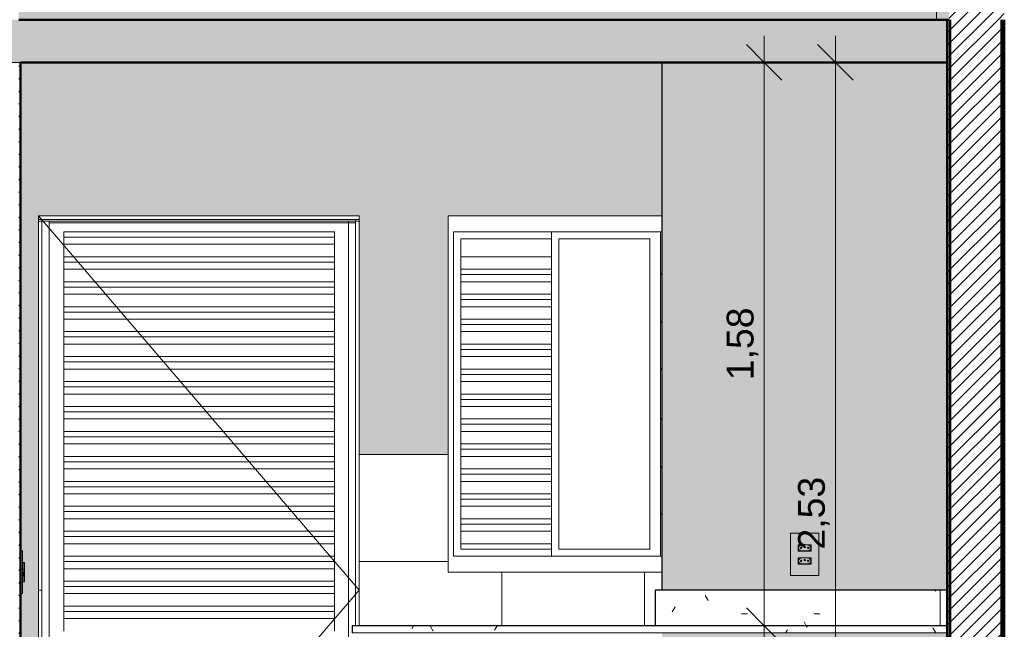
# Model space of a CAD drawing. Header units: metres. Extents: x -28.2 to 13.6, y -1.6 to 5.9.
# Tile 87 of 159: x 0 to 2.7, y 0.9 to 2.7. Entities that reach past the tile are written whole.
import ezdxf

# ---------------------------------------------------------------- set-up
doc = ezdxf.new("R2010")
doc.units = ezdxf.units.M
for name, color, linetype, lineweight in [('A-ANNO-DIMS', 7, 'Continuous', 9), ('A-ANNO-DIMS-50', 7, 'Continuous', 9), ('A-CLNG', 7, 'Continuous', 5), ('A-DETL-GENF', 7, 'Continuous', 5), ('A-DOOR', 7, 'Continuous', 5), ('A-FLOR', 7, 'Continuous', 5), ('A-FLOR-PATT', 7, 'Continuous', 50), ('A-GENM', 7, 'Continuous', 5), ('A-GLAZ', 7, 'Continuous', 5), ('A-ROOF', 7, 'Continuous', 5), ('A-WALL', 7, 'Continuous', 5), ('A-WALL-PATT', 7, 'Continuous', 5), ('E-ELEC-FIXT', 7, 'Continuous', 5), ('E-LITE', 7, 'Continuous', 5), ('I-WALL', 7, 'Continuous', 5), ('Q-CASE', 7, 'Continuous', 5)]:
    doc.layers.add(name, color=color, linetype=linetype, lineweight=lineweight)
doc.layers.add('A-DETL', color=7, linetype='Continuous', lineweight=5, true_color=0x00a600)
doc.styles.add('Arial_1', font='arial.ttf', dxfattribs={"height": 0.075})
doc.dimstyles.new('Com_linha__ref__contínua__-_Cor_Vermelha_Arial_1_5mm', dxfattribs={"dimscale": 0.3048, "dimtxt": 0.076519, "dimasz": 0.328084, "dimexe": 0.246063, "dimexo": 0.246063, "dimgap": 0.024606, "dimtad": 1, "dimrnd": 0.01, "dimzin": 0, "dimdsep": 46, "dimtxsty": 'Arial_1', "dimblk1": 'OBLIQUE', "dimblk2": 'OBLIQUE', "dimsah": 1, "dimcen": 0.09, "dimdle": 0.246063, "dimazin": 0, "dimtfac": 1, "dimtdec": 4, "dimtix": 1, "dimtmove": 0, "dimatfit": 3, "dimfxl": 1, "dimtvp": 1, "dimtolj": 1, "dimtzin": 0, "dimarcsym": 2})
pattern_1 = [(45, (6.403402, 2.812), (-0.01767767, 0.01767767), [])]
pattern_2 = [(0, (-14.575, 2.812), (0.4064, 0.1016), [0.01676, -0.28804, 0.01676, -0.28804, -1.626]), (0, (-14.575, 2.812), (0.4064, 0.1016), [-0.6096, 0.01676, -0.59284, 0.01676, -0.28804, -0.7112]), (0, (-14.575, 2.812), (0.4064, 0.1016), [-1.524, 0.01676, -0.18644, 0.01676, -0.49124]), (120, (-14.423, 2.863), (-0.2911882, 0.3011527), [0.01676, -0.28804, 0.01676, -0.28804, -1.626]), (120, (-14.423, 2.863), (-0.2911882, 0.3011527), [-0.6096, 0.01676, -0.59284, 0.01676, -0.28804, -0.7112]), (120, (-14.423, 2.863), (-0.2911882, 0.3011527), [-1.524, 0.01676, -0.18644, 0.01676, -0.49124]), (240, (-14.372, 3.066), (-0.1152118, -0.4027527), [0.01676, -0.28804, 0.01676, -0.28804, -1.626]), (240, (-14.372, 3.066), (-0.1152118, -0.4027527), [-0.6096, 0.01676, -0.59284, 0.01676, -0.28804, -0.7112]), (240, (-14.372, 3.066), (-0.1152118, -0.4027527), [-1.524, 0.01676, -0.18644, 0.01676, -0.49124])]

# ---------------------------------------------------------------- blocks, each defined once
blk = doc.blocks.new('TAMPO DO ABRIGO GLP EM GRANITO CINZA ANDORINHA1 - TAMPO DO ABRIGO GLP EM GRANITO CINZA ANDORINHA-2562651-CASA 1')
at = {"layer": 'Q-CASE', "true_color": 0x6b6b6b}
h = blk.add_hatch(dxfattribs=at)
h.set_pattern_fill('FP_3', color=251, style=0, pattern_type=2)
h.set_pattern_definition(pattern_2)
h.paths.add_polyline_path([(-19.231, 0.95), (-18.435, 0.95), (-18.435, 1.05), (-19.235, 1.05), (-19.235, 0.95)])
h = blk.add_hatch(dxfattribs=at)
h.set_pattern_fill('FP_3', color=251, style=0, pattern_type=2)
h.set_pattern_definition(pattern_2)
h.paths.add_polyline_path([(-18.4298, 0.95), (-18.415, 0.95), (-18.415, 1.05), (-18.435, 1.05), (-18.435, 0.95)])
h = blk.add_hatch(dxfattribs=at)
h.set_pattern_fill('FP_3', color=251, style=0, pattern_type=2)
h.set_pattern_definition(pattern_2)
h.paths.add_polyline_path([(-18.4298, 0.93), (-18.415, 0.93), (-18.415, 0.95), (-20.0851, 0.95), (-20.0851, 0.93), (-18.435, 0.93)])
at = {"layer": 'Q-CASE'}
for p, q in [((-19.235, 1.05), (-18.435, 1.05)), ((-19.235, 1.05), (-19.235, 0.95)), ((-18.435, 1.05), (-18.415, 1.05)), ((-18.435, 1.05), (-18.435, 0.95)), ((-20.0851, 0.95), (-18.415, 0.95)), ((-20.0851, 0.95), (-20.0851, 0.93)), ((-18.415, 0.95), (-18.435, 0.95)), ((-18.415, 0.93), (-20.0851, 0.93))]:
    blk.add_line(p, q, dxfattribs=at)
blk = doc.blocks.new('PORTA DE ABRIR VENEZIANA_ 100_ AÇO GALVANIZADO COM PINTURA BRANCA E FECHADURA TIPO ALAVANCA - Porta Veneziana Branca 85x210_N-2568777-CASA 1')
at = {"layer": 'A-DOOR'}
for p, q in [((-20.065, 1.05), (-20.965, 2.1)), ((-20.965, 0.1), (-20.965, 2.09)), ((-20.955, 2.09), (-20.965, 2.09)), ((-20.965, 2.085), (-20.965, 2.09)), ((-20.965, 2.09), (-20.065, 2.09)), ((-20.965, 2.085), (-20.065, 2.085)), ((-20.955, 0), (-20.955, 2.09)), ((-20.935, 0), (-20.935, 2.085)), ((-20.935, 2.08), (-20.075, 2.08)), ((-20.095, 0), (-20.095, 2.085)), ((-20.075, 0.95), (-20.075, 2.09)), ((-20.065, 2.09), (-20.075, 2.09)), ((-20.065, 0.95), (-20.065, 2.09)), ((-20.065, 2.09), (-20.065, 2.085)), ((-20.8939, 2.055), (-20.8939, 2.0551)), ((-20.8939, 2.0551), (-20.1339, 2.0551)), ((-20.8939, 2.04), (-20.8939, 2.055)), ((-20.1339, 2.055), (-20.8939, 2.055)), ((-20.1339, 2.0551), (-20.1339, 2.055)), ((-20.1339, 2.055), (-20.1339, 2.04)), ((-20.8939, 2.02), (-20.8939, 2.04)), ((-20.8939, 2.04), (-20.1339, 2.04)), ((-20.8939, 1.985), (-20.8939, 2.02)), ((-20.8939, 2.02), (-20.1339, 2.02)), ((-20.1339, 2.04), (-20.1339, 2.02)), ((-20.1339, 2.02), (-20.1339, 1.985)), ((-20.8939, 1.97), (-20.8939, 1.985)), ((-20.8939, 1.985), (-20.1339, 1.985)), ((-20.8939, 1.95), (-20.8939, 1.97)), ((-20.8939, 1.97), (-20.1339, 1.97)), ((-20.1339, 1.985), (-20.1339, 1.97)), ((-20.1339, 1.97), (-20.1339, 1.95)), ((-20.8939, 1.915), (-20.8939, 1.95)), ((-20.8939, 1.95), (-20.1339, 1.95)), ((-20.1339, 1.95), (-20.1339, 1.915)), ((-20.8939, 1.9), (-20.8939, 1.915)), ((-20.8939, 1.915), (-20.1339, 1.915)), ((-20.1339, 1.915), (-20.1339, 1.9)), ((-20.8939, 1.88), (-20.8939, 1.9)), ((-20.8939, 1.9), (-20.1339, 1.9)), ((-20.8939, 1.845), (-20.8939, 1.88)), ((-20.8939, 1.88), (-20.1339, 1.88)), ((-20.1339, 1.9), (-20.1339, 1.88)), ((-20.1339, 1.88), (-20.1339, 1.845)), ((-20.8939, 1.83), (-20.8939, 1.845)), ((-20.8939, 1.845), (-20.1339, 1.845)), ((-20.8939, 1.81), (-20.8939, 1.83)), ((-20.8939, 1.83), (-20.1339, 1.83)), ((-20.1339, 1.845), (-20.1339, 1.83)), ((-20.1339, 1.83), (-20.1339, 1.81)), ((-20.8939, 1.775), (-20.8939, 1.81)), ((-20.8939, 1.81), (-20.1339, 1.81)), ((-20.1339, 1.81), (-20.1339, 1.775)), ((-20.8939, 1.76), (-20.8939, 1.775)), ((-20.8939, 1.775), (-20.1339, 1.775)), ((-20.1339, 1.775), (-20.1339, 1.76)), ((-20.8939, 1.74), (-20.8939, 1.76)), ((-20.8939, 1.76), (-20.1339, 1.76)), ((-20.1339, 1.76), (-20.1339, 1.74)), ((-20.8939, 1.705), (-20.8939, 1.74)), ((-20.8939, 1.74), (-20.1339, 1.74)), ((-20.1339, 1.74), (-20.1339, 1.705)), ((-20.8939, 1.69), (-20.8939, 1.705)), ((-20.8939, 1.705), (-20.1339, 1.705)), ((-20.8939, 1.67), (-20.8939, 1.69)), ((-20.8939, 1.69), (-20.1339, 1.69)), ((-20.1339, 1.705), (-20.1339, 1.69)), ((-20.1339, 1.69), (-20.1339, 1.67)), ((-20.8939, 1.635), (-20.8939, 1.67)), ((-20.8939, 1.67), (-20.1339, 1.67)), ((-20.1339, 1.67), (-20.1339, 1.635)), ((-20.8939, 1.62), (-20.8939, 1.635)), ((-20.8939, 1.635), (-20.1339, 1.635)), ((-20.1339, 1.635), (-20.1339, 1.62)), ((-20.8939, 1.6), (-20.8939, 1.62)), ((-20.8939, 1.62), (-20.1339, 1.62)), ((-20.1339, 1.62), (-20.1339, 1.6)), ((-20.8939, 1.565), (-20.8939, 1.6)), ((-20.8939, 1.6), (-20.1339, 1.6)), ((-20.1339, 1.6), (-20.1339, 1.565)), ((-20.8939, 1.55), (-20.8939, 1.565)), ((-20.8939, 1.565), (-20.1339, 1.565)), ((-20.8939, 1.53), (-20.8939, 1.55)), ((-20.8939, 1.55), (-20.1339, 1.55)), ((-20.1339, 1.565), (-20.1339, 1.55)), ((-20.1339, 1.55), (-20.1339, 1.53)), ((-20.8939, 1.495), (-20.8939, 1.53)), ((-20.8939, 1.53), (-20.1339, 1.53)), ((-20.1339, 1.53), (-20.1339, 1.495)), ((-20.8939, 1.48), (-20.8939, 1.495)), ((-20.8939, 1.495), (-20.1339, 1.495)), ((-20.1339, 1.495), (-20.1339, 1.48)), ((-20.8939, 1.46), (-20.8939, 1.48)), ((-20.8939, 1.48), (-20.1339, 1.48)), ((-20.1339, 1.48), (-20.1339, 1.46)), ((-20.8939, 1.425), (-20.8939, 1.46)), ((-20.8939, 1.46), (-20.1339, 1.46)), ((-20.1339, 1.46), (-20.1339, 1.425)), ((-20.8939, 1.41), (-20.8939, 1.425)), ((-20.8939, 1.425), (-20.1339, 1.425)), ((-20.8939, 1.39), (-20.8939, 1.41)), ((-20.8939, 1.41), (-20.1339, 1.41)), ((-20.1339, 1.425), (-20.1339, 1.41)), ((-20.1339, 1.41), (-20.1339, 1.39)), ((-20.8939, 1.355), (-20.8939, 1.39)), ((-20.8939, 1.39), (-20.1339, 1.39)), ((-20.1339, 1.39), (-20.1339, 1.355)), ((-20.8939, 1.34), (-20.8939, 1.355)), ((-20.8939, 1.355), (-20.1339, 1.355)), ((-20.1339, 1.355), (-20.1339, 1.34)), ((-20.8939, 1.32), (-20.8939, 1.34)), ((-20.8939, 1.34), (-20.1339, 1.34)), ((-20.1339, 1.34), (-20.1339, 1.32)), ((-20.8939, 1.285), (-20.8939, 1.32)), ((-20.8939, 1.32), (-20.1339, 1.32)), ((-20.1339, 1.32), (-20.1339, 1.285)), ((-20.8939, 1.27), (-20.8939, 1.285)), ((-20.8939, 1.285), (-20.1339, 1.285)), ((-20.1339, 1.285), (-20.1339, 1.27)), ((-20.8939, 1.25), (-20.8939, 1.27)), ((-20.8939, 1.27), (-20.1339, 1.27)), ((-20.8939, 1.215), (-20.8939, 1.25)), ((-20.8939, 1.25), (-20.1339, 1.25)), ((-20.1339, 1.27), (-20.1339, 1.25)), ((-20.1339, 1.25), (-20.1339, 1.215)), ((-20.8939, 1.2), (-20.8939, 1.215)), ((-20.8939, 1.215), (-20.1339, 1.215)), ((-20.8939, 1.18), (-20.8939, 1.2)), ((-20.8939, 1.2), (-20.1339, 1.2)), ((-20.1339, 1.215), (-20.1339, 1.2)), ((-20.1339, 1.2), (-20.1339, 1.18)), ((-20.8939, 1.145), (-20.8939, 1.18)), ((-20.8939, 1.18), (-20.1339, 1.18)), ((-20.1339, 1.18), (-20.1339, 1.145)), ((-20.8939, 1.13), (-20.8939, 1.145)), ((-20.8939, 1.145), (-20.1339, 1.145)), ((-20.1339, 1.145), (-20.1339, 1.13)), ((-20.8939, 1.11), (-20.8939, 1.13)), ((-20.8939, 1.13), (-20.1339, 1.13)), ((-20.8939, 1.075), (-20.8939, 1.11)), ((-20.8939, 1.11), (-20.1339, 1.11)), ((-20.1339, 1.13), (-20.1339, 1.11)), ((-20.1339, 1.11), (-20.1339, 1.075)), ((-20.965, 0), (-20.065, 1.05)), ((-20.955, 1.05), (-20.965, 1.05)), ((-20.8939, 1.06), (-20.8939, 1.075)), ((-20.8939, 1.075), (-20.1339, 1.075)), ((-20.8939, 1.04), (-20.8939, 1.06)), ((-20.8939, 1.06), (-20.1339, 1.06)), ((-20.1339, 1.075), (-20.1339, 1.06)), ((-20.1339, 1.06), (-20.1339, 1.04)), ((-20.8939, 1.005), (-20.8939, 1.04)), ((-20.8939, 1.04), (-20.1339, 1.04)), ((-20.1339, 1.04), (-20.1339, 1.005)), ((-20.8939, 0.99), (-20.8939, 1.005)), ((-20.8939, 1.005), (-20.1339, 1.005)), ((-20.1339, 1.005), (-20.1339, 0.99)), ((-20.8939, 0.97), (-20.8939, 0.99)), ((-20.8939, 0.99), (-20.1339, 0.99)), ((-20.8939, 0.935), (-20.8939, 0.97)), ((-20.8939, 0.97), (-20.1339, 0.97)), ((-20.1339, 0.99), (-20.1339, 0.97)), ((-20.1339, 0.97), (-20.1339, 0.935))]:
    blk.add_line(p, q, dxfattribs=at)
blk = doc.blocks.new('LONGARINA_STEEL_FRAME1 - LONGARINA_STEEL_FRAME-2562852-CASA 1')
at = {"layer": 'A-ROOF', "true_color": 0x9fa09c}
for points in [[(-21.015, 2.65), (-20.985, 2.65), (-20.985, 3.6835), (-21.02, 3.6835), (-21.02, 2.65)], [(-19.6975, 2.65), (-19.6975, 3.6835), (-19.7325, 3.6835), (-19.7325, 2.65)], [(-18.445, 2.65), (-18.41, 2.6502), (-18.41, 3.6835), (-18.445, 3.6835), (-18.445, 2.7063)]]:
    blk.add_hatch(color=253, dxfattribs=at).paths.add_polyline_path(points)
at = {"layer": 'A-ROOF'}
blk.add_line((-18.445, 3.6835), (-18.445, 2.65), dxfattribs=at)
blk = doc.blocks.new('JANELA DE CORRE_669-CASA 10')
at = {"layer": 'A-GLAZ'}
for p, q in [((-19.815, 2.1), (-19.815, 1.1)), ((-19.215, 2.1), (-19.815, 2.1)), ((-19.8, 2.055), (-19.215, 2.055)), ((-19.8, 1.145), (-19.8, 2.055)), ((-19.525, 2.055), (-19.525, 1.145)), ((-19.22, 1.145), (-19.22, 2.055)), ((-19.78, 1.165), (-19.78, 2.035)), ((-19.78, 2.035), (-19.525, 2.035)), ((-19.505, 1.165), (-19.505, 2.035)), ((-19.505, 2.035), (-19.25, 2.035)), ((-19.25, 2.035), (-19.25, 1.165)), ((-19.78, 1.985), (-19.525, 1.985)), ((-19.78, 1.95), (-19.525, 1.95)), ((-19.78, 1.935), (-19.525, 1.935)), ((-19.22, 1.9385), (-19.215, 1.9385)), ((-19.22, 1.9355), (-19.215, 1.9355)), ((-19.78, 1.915), (-19.525, 1.915)), ((-19.78, 1.88), (-19.525, 1.88)), ((-19.78, 1.865), (-19.525, 1.865)), ((-19.78, 1.845), (-19.525, 1.845)), ((-19.78, 1.81), (-19.525, 1.81)), ((-19.22, 1.8035), (-19.215, 1.8035)), ((-19.22, 1.8005), (-19.215, 1.8005)), ((-19.78, 1.795), (-19.525, 1.795)), ((-19.78, 1.775), (-19.525, 1.775)), ((-19.78, 1.74), (-19.525, 1.74)), ((-19.78, 1.725), (-19.525, 1.725)), ((-19.78, 1.705), (-19.525, 1.705)), ((-19.78, 1.67), (-19.525, 1.67)), ((-19.22, 1.6715), (-19.215, 1.6715)), ((-19.22, 1.6685), (-19.215, 1.6685)), ((-19.78, 1.655), (-19.525, 1.655)), ((-19.78, 1.635), (-19.525, 1.635)), ((-19.78, 1.6), (-19.525, 1.6)), ((-19.78, 1.585), (-19.525, 1.585)), ((-19.78, 1.565), (-19.525, 1.565)), ((-19.78, 1.53), (-19.525, 1.53)), ((-19.22, 1.5315), (-19.215, 1.5315)), ((-19.22, 1.5285), (-19.215, 1.5285)), ((-19.78, 1.515), (-19.525, 1.515)), ((-19.78, 1.495), (-19.525, 1.495)), ((-19.78, 1.46), (-19.525, 1.46)), ((-19.78, 1.445), (-19.525, 1.445)), ((-19.78, 1.425), (-19.525, 1.425)), ((-19.78, 1.39), (-19.525, 1.39)), ((-19.22, 1.3965), (-19.215, 1.3965)), ((-19.22, 1.3935), (-19.215, 1.3935)), ((-19.78, 1.375), (-19.525, 1.375)), ((-19.78, 1.355), (-19.525, 1.355)), ((-19.78, 1.32), (-19.525, 1.32)), ((-19.78, 1.305), (-19.525, 1.305)), ((-19.78, 1.285), (-19.525, 1.285)), ((-19.78, 1.25), (-19.525, 1.25)), ((-19.22, 1.2645), (-19.215, 1.2645)), ((-19.22, 1.2615), (-19.215, 1.2615)), ((-19.78, 1.235), (-19.525, 1.235)), ((-19.78, 1.215), (-19.525, 1.215)), ((-19.525, 1.18), (-19.78, 1.18)), ((-19.525, 1.165), (-19.78, 1.165)), ((-19.25, 1.165), (-19.505, 1.165)), ((-19.215, 1.145), (-19.8, 1.145)), ((-19.815, 1.1), (-19.215, 1.1))]:
    blk.add_line(p, q, dxfattribs=at)
blk = doc.blocks.new('1_b_2 Tomadas 2P_T_Conjunto 4x2 - a_ 2 Tomadas 2P_T 10A-2565271-CASA 1')
at = {"layer": 'A-GENM', "true_color": 0xfbfbfb}
h = blk.add_hatch(color=7, dxfattribs=at)
h.paths.add_polyline_path([(-18.8335, 1.0906), (-18.7756, 1.0906), (-18.7756, 1.21), (-18.8545, 1.21), (-18.8545, 1.0906), (-18.8348, 1.0906)])
h.paths.add_polyline_path([(-18.799, 1.1227), (-18.8335, 1.1232), (-18.8335, 1.1407), (-18.7965, 1.1402), (-18.7965, 1.1227), (-18.7982, 1.1227)])
h.paths.add_polyline_path([(-18.828, 1.1593), (-18.8335, 1.1598), (-18.8335, 1.1773), (-18.7965, 1.1768), (-18.7965, 1.1593), (-18.827, 1.1593)])
at = {"layer": 'A-GENM'}
for p, q in [((-18.7756, 1.21), (-18.8545, 1.21)), ((-18.8545, 1.0906), (-18.8545, 1.21)), ((-18.7756, 1.21), (-18.7756, 1.0906)), ((-18.8545, 1.0906), (-18.7756, 1.0906))]:
    blk.add_line(p, q, dxfattribs=at)
blk = doc.blocks.new('x_Módulo de Tomada não listavel 2 - x_Módulo de Tomada não listavel 2-2565278-CASA 1')
at = {"layer": 'E-ELEC-FIXT', "true_color": 0xfbfbfb}
h = blk.add_hatch(color=7, dxfattribs=at)
h.paths.add_polyline_path([(-18.7965, 1.1773), (-18.8335, 1.1768), (-18.8324, 1.17), (-18.8308, 1.1726), (-18.8262, 1.1765), (-18.8245, 1.1768), (-18.8039, 1.1765), (-18.8021, 1.1753), (-18.7982, 1.1712), (-18.7974, 1.17), (-18.7966, 1.1768)])
h.paths.add_polyline_path([(-18.828, 1.1593), (-18.7965, 1.1598), (-18.7971, 1.172), (-18.7982, 1.1654), (-18.8021, 1.1613), (-18.8043, 1.16), (-18.8056, 1.1598), (-18.8262, 1.1601), (-18.828, 1.1613), (-18.8319, 1.1654), (-18.8326, 1.1686), (-18.8335, 1.1723), (-18.8335, 1.1593)])
h = blk.add_hatch(color=7, dxfattribs=at)
h.paths.add_polyline_path([(-18.815, 1.1598), (-18.8039, 1.1601), (-18.8018, 1.1616), (-18.7982, 1.1654), (-18.7975, 1.1679), (-18.7977, 1.17), (-18.7993, 1.1726), (-18.8039, 1.1765), (-18.8062, 1.1768), (-18.8262, 1.1765), (-18.828, 1.1753), (-18.8319, 1.1712), (-18.8325, 1.1686), (-18.8324, 1.1666), (-18.8311, 1.1643), (-18.8262, 1.1601), (-18.8245, 1.1598), (-18.8198, 1.1598)])
h.paths.add_polyline_path([(-18.8252, 1.1663), (-18.8266, 1.1669), (-18.8272, 1.1683), (-18.8266, 1.1697), (-18.8252, 1.1703), (-18.8238, 1.1697), (-18.8232, 1.1683), (-18.8238, 1.1669), (-18.8246, 1.1664)])
h.paths.add_polyline_path([(-18.8049, 1.1663), (-18.8063, 1.1669), (-18.8069, 1.1683), (-18.8063, 1.1697), (-18.8049, 1.1703), (-18.8035, 1.1697), (-18.8029, 1.1683), (-18.8035, 1.1669), (-18.8044, 1.1664)])
h.paths.add_polyline_path([(-18.815, 1.1686), (-18.8165, 1.1692), (-18.817, 1.1706), (-18.8165, 1.172), (-18.815, 1.1726), (-18.8136, 1.172), (-18.8131, 1.1704), (-18.8136, 1.1692), (-18.8145, 1.1686)])
at = {"layer": 'E-ELEC-FIXT'}
for p, q in [((-18.8335, 1.1773), (-18.8335, 1.1593)), ((-18.7965, 1.1773), (-18.8335, 1.1773)), ((-18.8325, 1.1679), (-18.8325, 1.1687)), ((-18.8325, 1.1687), (-18.8325, 1.1679)), ((-18.8325, 1.1687), (-18.8325, 1.1679)), ((-18.8311, 1.1723), (-18.828, 1.1753)), ((-18.828, 1.1613), (-18.8311, 1.1643)), ((-18.8245, 1.1768), (-18.8056, 1.1768)), ((-18.8021, 1.1753), (-18.799, 1.1723)), ((-18.799, 1.1643), (-18.8021, 1.1613)), ((-18.7975, 1.1687), (-18.7975, 1.1679)), ((-18.7975, 1.1679), (-18.7975, 1.1687)), ((-18.7975, 1.1679), (-18.7975, 1.1687)), ((-18.7965, 1.1593), (-18.7965, 1.1773)), ((-18.8335, 1.1593), (-18.7965, 1.1593)), ((-18.8056, 1.1598), (-18.8245, 1.1598))]:
    blk.add_line(p, q, dxfattribs=at)
for centre, radius, start, end in [((-18.8275, 1.1687), 0.005, 135, 180), ((-18.8275, 1.1679), 0.005, 180, 225), ((-18.8245, 1.1718), 0.005, 90, 135), ((-18.8245, 1.1648), 0.005, 225, 270), ((-18.8252, 1.1683), 0.002, 0, 180), ((-18.8252, 1.1683), 0.002, 180, 0), ((-18.815, 1.1706), 0.002, 0, 180), ((-18.815, 1.1706), 0.002, 180, 0), ((-18.8049, 1.1683), 0.002, 360, 180), ((-18.8049, 1.1683), 0.002, 180, 0), ((-18.8056, 1.1718), 0.005, 45, 90), ((-18.8056, 1.1648), 0.005, 270, 315), ((-18.8025, 1.1687), 0.005, 0, 45), ((-18.8025, 1.1679), 0.005, 315, 0)]:
    blk.add_arc(centre, radius, start, end, dxfattribs=at)
blk = doc.blocks.new('x_Módulo de Tomada não listavel 2 - x_Módulo de Tomada não listavel 2-2565281-CASA 1')
at = {"layer": 'E-ELEC-FIXT', "true_color": 0xfbfbfb}
h = blk.add_hatch(color=7, dxfattribs=at)
h.paths.add_polyline_path([(-18.828, 1.1227), (-18.7965, 1.1232), (-18.7971, 1.1354), (-18.7982, 1.1288), (-18.8021, 1.1247), (-18.8043, 1.1234), (-18.8056, 1.1232), (-18.8262, 1.1235), (-18.828, 1.1247), (-18.8319, 1.1288), (-18.8326, 1.132), (-18.8335, 1.1357), (-18.8335, 1.1227)])
h.paths.add_polyline_path([(-18.7975, 1.1321), (-18.7965, 1.1407), (-18.8335, 1.1402), (-18.8324, 1.1334), (-18.8311, 1.1357), (-18.8262, 1.1399), (-18.8245, 1.1402), (-18.8039, 1.1399), (-18.8017, 1.1383), (-18.7982, 1.1346), (-18.7976, 1.1322)])
h = blk.add_hatch(color=7, dxfattribs=at)
h.paths.add_polyline_path([(-18.815, 1.1232), (-18.8039, 1.1235), (-18.8021, 1.1247), (-18.7982, 1.1288), (-18.7975, 1.1313), (-18.7977, 1.1334), (-18.7993, 1.136), (-18.8039, 1.1399), (-18.8056, 1.1402), (-18.8262, 1.1399), (-18.828, 1.1387), (-18.8319, 1.1346), (-18.8325, 1.132), (-18.8324, 1.13), (-18.8311, 1.1277), (-18.8262, 1.1235), (-18.8245, 1.1232), (-18.8198, 1.1232)])
h.paths.add_polyline_path([(-18.8049, 1.1297), (-18.8063, 1.1303), (-18.8069, 1.1317), (-18.8063, 1.1331), (-18.8049, 1.1337), (-18.8035, 1.1331), (-18.8029, 1.1317), (-18.8035, 1.1303), (-18.8044, 1.1298)])
h.paths.add_polyline_path([(-18.8252, 1.1297), (-18.8266, 1.1303), (-18.8272, 1.1317), (-18.8266, 1.1331), (-18.8252, 1.1337), (-18.8238, 1.1331), (-18.8232, 1.1317), (-18.8238, 1.1303), (-18.8246, 1.1298)])
h.paths.add_polyline_path([(-18.815, 1.132), (-18.8165, 1.1326), (-18.817, 1.134), (-18.8165, 1.1354), (-18.815, 1.136), (-18.8136, 1.1354), (-18.813, 1.134), (-18.8136, 1.1326), (-18.8145, 1.132)])
at = {"layer": 'E-ELEC-FIXT'}
for p, q in [((-18.8335, 1.1407), (-18.8335, 1.1227)), ((-18.7965, 1.1407), (-18.8335, 1.1407)), ((-18.8311, 1.1357), (-18.828, 1.1387)), ((-18.8245, 1.1402), (-18.8056, 1.1402)), ((-18.8021, 1.1387), (-18.799, 1.1357)), ((-18.7965, 1.1227), (-18.7965, 1.1407)), ((-18.8335, 1.1227), (-18.7965, 1.1227)), ((-18.8325, 1.1313), (-18.8325, 1.1321)), ((-18.8325, 1.1321), (-18.8325, 1.1313)), ((-18.8325, 1.1321), (-18.8325, 1.1313)), ((-18.828, 1.1247), (-18.8311, 1.1277)), ((-18.8056, 1.1232), (-18.8245, 1.1232)), ((-18.799, 1.1277), (-18.8021, 1.1247)), ((-18.7975, 1.1321), (-18.7975, 1.1313)), ((-18.7975, 1.1313), (-18.7975, 1.1321)), ((-18.7975, 1.1313), (-18.7975, 1.1321))]:
    blk.add_line(p, q, dxfattribs=at)
for centre, radius, start, end in [((-18.8275, 1.1321), 0.005, 135, 180), ((-18.8245, 1.1352), 0.005, 90, 135), ((-18.8252, 1.1317), 0.002, 0, 180), ((-18.815, 1.134), 0.002, 0, 180), ((-18.815, 1.134), 0.002, 180, 0), ((-18.8049, 1.1317), 0.002, 360, 180), ((-18.8056, 1.1352), 0.005, 45, 90), ((-18.8025, 1.1321), 0.005, 0, 45), ((-18.8275, 1.1313), 0.005, 180, 225), ((-18.8245, 1.1282), 0.005, 225, 270), ((-18.8252, 1.1317), 0.002, 180, 0), ((-18.8049, 1.1317), 0.002, 180, 0), ((-18.8056, 1.1282), 0.005, 270, 315), ((-18.8025, 1.1313), 0.005, 315, 0)]:
    blk.add_arc(centre, radius, start, end, dxfattribs=at)
blk = doc.blocks.new('2_b_4 Interruptores_Conjunto 4x4 - a_ 4 Teclas Simples-2565289-CASA 1')
at = {"layer": 'A-GENM', "true_color": 0xfbfbfb}
for points in [[(-21.013, 1.0403), (-21.013, 1.1597), (-21.015, 1.1597), (-21.015, 1.0403)], [(-21.0099, 1.0403), (-21.0104, 1.073), (-21.0114, 1.073), (-21.0113, 1.091), (-21.0099, 1.091), (-21.0104, 1.109), (-21.0114, 1.109), (-21.0113, 1.127), (-21.0099, 1.1275), (-21.0104, 1.1597), (-21.013, 1.1597), (-21.013, 1.0403), (-21.0104, 1.0403)]]:
    blk.add_hatch(color=7, dxfattribs=at).paths.add_polyline_path(points)
at = {"layer": 'A-GENM'}
for p, q in [((-21.015, 1.1597), (-21.013, 1.1597)), ((-21.0099, 1.1597), (-21.013, 1.1597)), ((-21.013, 1.0403), (-21.013, 1.1597)), ((-21.0099, 1.127), (-21.0099, 1.1597)), ((-21.0099, 1.091), (-21.0099, 1.109)), ((-21.0099, 1.0403), (-21.0099, 1.073)), ((-21.013, 1.0403), (-21.015, 1.0403)), ((-21.013, 1.0403), (-21.0099, 1.0403))]:
    blk.add_line(p, q, dxfattribs=at)
blk = doc.blocks.new('x_ Módulo de Tecla Interrupor não listavel 1 4 teclas 4X4 - x_ Módulo de Tecla Interrupor não listavel 1 4 teclas 4X4-2565291-CASA 1')
at = {"layer": 'E-LITE', "true_color": 0xfbfbfb}
for points in [[(-21.0106, 1.109), (-21.006, 1.109), (-21.006, 1.127), (-21.0114, 1.127), (-21.0114, 1.109)], [(-21.004, 1.109), (-21.0044, 1.127), (-21.006, 1.127), (-21.0055, 1.109), (-21.0041, 1.109)]]:
    blk.add_hatch(color=7, dxfattribs=at).paths.add_polyline_path(points)
at = {"layer": 'E-LITE'}
for p, q in [((-21.0114, 1.127), (-21.006, 1.127)), ((-21.006, 1.109), (-21.0114, 1.109)), ((-21.004, 1.127), (-21.006, 1.127)), ((-21.006, 1.109), (-21.004, 1.109)), ((-21.004, 1.109), (-21.004, 1.127))]:
    blk.add_line(p, q, dxfattribs=at)
blk = doc.blocks.new('x_ Módulo de Tecla Interrupor não listavel 2 4 teclas 4X4 - x_ Módulo de Tecla Interrupor não listavel 2 4 teclas 4X4-2565293-CASA 1')
at = {"layer": 'E-LITE', "true_color": 0xfbfbfb}
for points in [[(-21.006, 1.073), (-21.006, 1.091), (-21.0114, 1.091), (-21.0114, 1.073), (-21.0106, 1.073)], [(-21.004, 1.073), (-21.0044, 1.091), (-21.006, 1.091), (-21.0055, 1.073), (-21.0041, 1.073)]]:
    blk.add_hatch(color=7, dxfattribs=at).paths.add_polyline_path(points)
at = {"layer": 'E-LITE'}
for p, q in [((-21.0114, 1.091), (-21.006, 1.091)), ((-21.004, 1.091), (-21.006, 1.091)), ((-21.004, 1.073), (-21.004, 1.091)), ((-21.006, 1.073), (-21.0114, 1.073)), ((-21.006, 1.073), (-21.004, 1.073))]:
    blk.add_line(p, q, dxfattribs=at)
blk = doc.blocks.new('1_f_1 Tomada _ 2 Interruptores_Conjunto 4x2 - a_2 Simples _ 1 Tomada 10A-2565284-CASA 1')
at = {"layer": 'A-GENM'}
for p in [(-21.015, 1.16), (-21.0099, 1.16)]:
    blk.add_line(p, (-21.013, 1.16), dxfattribs=at)
blk = doc.blocks.new('x_Módulo de Tecla Interrupor não listavel 4_2 teclas com tomada - x_Módulo de Tecla Interrupor não listavel 4_2 teclas com tomada-2565287-CASA 1')
at = {"layer": 'E-LITE'}
for p, q in [((-21.0038, 1.127), (-21.0039, 1.127)), ((-21.0039, 1.109), (-21.0038, 1.109)), ((-21.0038, 1.109), (-21.0038, 1.127))]:
    blk.add_line(p, q, dxfattribs=at)
blk = doc.blocks.new('x_Módulo de Tecla Interrupor não listavel 4a 2 teclas com tomada - x_Módulo de Tecla Interrupor não listavel 4a 2 teclas com tomada-2565288-CASA 1')
at = {"layer": 'E-LITE', "true_color": 0xfbfbfb}
for points in [[(-21.0099, 1.091), (-21.0058, 1.091), (-21.006, 1.109), (-21.0099, 1.109), (-21.0099, 1.0978)], [(-21.0038, 1.091), (-21.0043, 1.109), (-21.0058, 1.109), (-21.0053, 1.091), (-21.0039, 1.091)]]:
    blk.add_hatch(color=7, dxfattribs=at).paths.add_polyline_path(points)
at = {"layer": 'E-LITE'}
for p, q in [((-21.0038, 1.109), (-21.0039, 1.109)), ((-21.0038, 1.091), (-21.0038, 1.109)), ((-21.0039, 1.091), (-21.0038, 1.091))]:
    blk.add_line(p, q, dxfattribs=at)
blk = doc.blocks.new('DIMBLOCK38-CASA 1')
at = {"layer": 'A-ANNO-DIMS-50', "color": 242, "true_color": 0xbd2b2e, "transparency": 16777216}
for p, q in [((2.0496, 0.95), (1.9996, 1)), ((2.0496, 0.95), (1.9746, 0.95)), ((2.0496, -0.075), (2.0496, 0.95)), ((2.0496, 0.95), (2.0996, 0.9)), ((2.0496, 0.95), (2.0539, 0.95)), ((2.0496, 0), (1.9996, 0.05)), ((2.0496, 0), (1.9746, 0)), ((2.0496, 0), (2.0996, -0.05)), ((2.0496, 0), (2.0539, 0))]:
    blk.add_line(p, q, dxfattribs=at)
at = {"layer": 'A-ANNO-DIMS-50', "color": 0, "transparency": 16777216, "insert": (1.9447, 0.3738), "char_height": 0.075, "width": 0.242979, "attachment_point": 1, "rotation": 90, "line_spacing_factor": 0.941778, "style": 'Arial_1'}
blk.add_mtext('0,95', dxfattribs=at)
blk = doc.blocks.new('_Oblique')
at = {"color": 0, "linetype": 'ByBlock', "lineweight": -2}
blk.add_line((-0.5, -0.5), (0.5, 0.5), dxfattribs=at)
blk = doc.blocks.new('DIMBLOCK39-CASA 1')
at = {"layer": 'A-ANNO-DIMS-50', "color": 242, "true_color": 0xbd2b2e, "transparency": 16777216}
for p, q in [((2.0496, 0.95), (2.0496, 2.605)), ((2.0496, 2.53), (1.9996, 2.58)), ((2.0496, 2.53), (1.9746, 2.53)), ((2.0496, 2.53), (2.0996, 2.48)), ((2.0496, 2.53), (2.0539, 2.53)), ((2.0496, 0.95), (1.9996, 1)), ((2.0496, 0.95), (1.9746, 0.95)), ((2.0496, 0.95), (2.0996, 0.9)), ((2.0496, 0.95), (2.0539, 0.95))]:
    blk.add_line(p, q, dxfattribs=at)
at = {"layer": 'A-ANNO-DIMS-50', "color": 0, "transparency": 16777216, "insert": (1.9447, 1.6388), "char_height": 0.075, "width": 0.242979, "attachment_point": 1, "rotation": 90, "line_spacing_factor": 0.941778, "style": 'Arial_1'}
blk.add_mtext('1,58', dxfattribs=at)
blk = doc.blocks.new('DIMBLOCK40-CASA 1')
at = {"layer": 'A-ANNO-DIMS-50', "color": 242, "true_color": 0xbd2b2e, "transparency": 16777216}
for p, q in [((2.2496, -0.075), (2.2496, 2.605)), ((2.2496, 2.53), (2.1996, 2.58)), ((2.2496, 2.53), (2.1746, 2.53)), ((2.2496, 2.53), (2.2996, 2.48)), ((2.2496, 2.53), (2.2539, 2.53)), ((2.2496, 0), (2.1996, 0.05)), ((2.2496, 0), (2.1746, 0)), ((2.2496, 0), (2.2996, -0.05)), ((2.2496, 0), (2.2539, 0))]:
    blk.add_line(p, q, dxfattribs=at)
at = {"layer": 'A-ANNO-DIMS-50', "color": 0, "transparency": 16777216, "insert": (2.1447, 1.1638), "char_height": 0.075, "width": 0.242979, "attachment_point": 1, "rotation": 90, "line_spacing_factor": 0.941778, "style": 'Arial_1'}
blk.add_mtext('2,53', dxfattribs=at)

msp = doc.modelspace()

# ---------------------------------------------------------------- hatches: boundary and pattern name
at = {"layer": 'A-DETL-GENF', "true_color": 0x808080}
h = msp.add_hatch(dxfattribs=at)
h.set_pattern_fill('FP_1', color=8, style=0, pattern_type=2)
h.set_pattern_definition(pattern_1)
h.paths.add_polyline_path([(2.7159, 2.65), (2.7234, 2.65), (2.7234, 4.25), (2.5684, 4.25), (2.5684, 2.65), (2.7134, 2.65)])
at = {"layer": 'A-FLOR-PATT', "lineweight": 5, "true_color": 0x808080}
h = msp.add_hatch(dxfattribs=at)
h.set_pattern_fill('FP_2', color=8, style=0, pattern_type=2)
h.set_pattern_definition([(0, (6.4034, 2.812), (0.2032, 0.0508), [0.01676, -0.13564, 0.01676, -0.13564, -0.8128]), (0, (6.4034, 2.812), (0.2032, 0.0508), [-0.3048, 0.01676, -0.28804, 0.01676, -0.13564, -0.3556]), (0, (6.4034, 2.812), (0.2032, 0.0508), [-0.762, 0.01676, -0.08484, 0.01676, -0.23724]), (120, (6.4794, 2.838), (-0.1455941, 0.15057636), [0.01676, -0.13564, 0.01676, -0.13564, -0.8128]), (120, (6.4794, 2.838), (-0.1455941, 0.15057636), [-0.3048, 0.01676, -0.28804, 0.01676, -0.13564, -0.3556]), (120, (6.4794, 2.838), (-0.1455941, 0.15057636), [-0.762, 0.01676, -0.08484, 0.01676, -0.23724]), (240, (6.5054, 2.939), (-0.0576059, -0.20137636), [0.01676, -0.13564, 0.01676, -0.13564, -0.8128]), (240, (6.5054, 2.939), (-0.0576059, -0.20137636), [-0.3048, 0.01676, -0.28804, 0.01676, -0.13564, -0.3556]), (240, (6.5054, 2.939), (-0.0576059, -0.20137636), [-0.762, 0.01676, -0.08484, 0.01676, -0.23724])])
h.paths.add_polyline_path([(-4.1166, 2.53), (2.5634, 2.53), (2.5634, 2.65), (-4.1166, 2.65)])
at = {"layer": 'A-WALL-PATT', "true_color": 0xd6d6d6}
h = msp.add_hatch(color=254, dxfattribs=at)
h.paths.add_polyline_path([(2.5334, 2.65), (2.5334, 2.7905), (1.2809, 2.7905), (1.2809, 2.65), (2.1196, 2.65)])
h.paths.add_polyline_path([(-0.0066, 2.65), (1.2459, 2.65), (1.2459, 2.7905), (-0.0066, 2.7905), (-0.0066, 2.6578)])
at = {"layer": 'A-WALL-PATT', "true_color": 0x808080}
h = msp.add_hatch(dxfattribs=at)
h.set_pattern_fill('FP_1', color=8, style=0, pattern_type=2)
h.set_pattern_definition(pattern_1)
h.paths.add_polyline_path([(2.5684, -0.07), (2.5709, -0.07), (2.5709, 2.65), (2.5684, 2.65), (2.5684, -0.02)])
h = msp.add_hatch(dxfattribs=at)
h.set_pattern_fill('FP_1', color=8, style=0, pattern_type=2)
h.set_pattern_definition(pattern_1)
h.paths.add_polyline_path([(2.5709, -0.07), (2.5734, -0.07), (2.5734, 2.65), (2.5709, 2.65), (2.5709, -0.02)])
h = msp.add_hatch(dxfattribs=at)
h.set_pattern_fill('FP_1', color=8, style=0, pattern_type=2)
h.set_pattern_definition(pattern_1)
h.paths.add_polyline_path([(2.7134, -0.07), (2.7134, 2.65), (2.5734, 2.65), (2.5734, -0.07)])
h = msp.add_hatch(dxfattribs=at)
h.set_pattern_fill('FP_1', color=8, style=0, pattern_type=2)
h.set_pattern_definition(pattern_1)
h.paths.add_polyline_path([(2.7159, -0.07), (2.7159, 2.65), (2.7134, 2.65), (2.7134, -0.07)])
h = msp.add_hatch(dxfattribs=at)
h.set_pattern_fill('FP_1', color=8, style=0, pattern_type=2)
h.set_pattern_definition(pattern_1)
h.paths.add_polyline_path([(2.7159, -0.07), (2.7184, -0.07), (2.7184, 2.65), (2.7159, 2.65), (2.7159, -0.0137)])
h = msp.add_hatch(dxfattribs=at)
h.set_pattern_fill('FP_11', color=8, style=0, pattern_type=2)
h.set_pattern_definition([(0, (0.9134, -0.07), (0, 0.3), []), (90, (0.9134, -0.07), (-0.4, 2e-17), [])])
h.paths.add_polyline_path([(0.9134, 0.95), (1.7434, 0.95), (1.7434, 1.05), (1.7634, 1.05), (1.7634, 1.1), (1.1634, 1.1), (1.1634, 1.43), (0.9134, 1.43), (0.9134, 1.0325)])
at = {"layer": 'I-WALL', "true_color": 0x808080}
h = msp.add_hatch(dxfattribs=at)
h.set_pattern_fill('FP_1', color=8, style=0, pattern_type=2)
h.set_pattern_definition(pattern_1)
h.paths.add_polyline_path([(2.5634, -0.07), (2.5684, -0.07), (2.5684, 2.65), (2.5634, 2.65), (2.5634, -0.02)])
h = msp.add_hatch(dxfattribs=at)
h.set_pattern_fill('FP_1', color=8, style=0, pattern_type=2)
h.set_pattern_definition(pattern_1)
h.paths.add_polyline_path([(2.7184, -0.07), (2.7234, -0.07), (2.7234, 2.65), (2.7184, 2.65), (2.7184, -0.0137)])
h = msp.add_hatch(dxfattribs=at)
h.set_pattern_fill('FP_1', color=8, style=0, pattern_type=2)
h.set_pattern_definition(pattern_1)
h.paths.add_polyline_path([(-0.0366, -0.07), (-0.0366, 2.53), (-0.0416, 2.5298), (-0.0416, -0.07)])
at = {"layer": 'I-WALL', "true_color": 0xf4eccd}
for points in [[(-0.0327, 0.1), (0.0134, 0.1), (0.0134, 2.1), (0.9134, 2.1), (0.9134, 2.53), (-0.0366, 2.53), (-0.0366, 1.16), (-0.0315, 1.1597), (-0.0315, 1.127), (-0.0254, 1.127), (-0.0259, 1.073), (-0.0315, 1.073), (-0.032, 1.0403), (-0.0366, 1.0403), (-0.0366, 0.1), (-0.0346, 0.1)], [(1.1634, 1.43), (1.1634, 2.1), (1.7634, 2.1), (1.7634, 2.53), (0.9134, 2.53), (0.9134, 1.43)]]:
    msp.add_hatch(color=254, dxfattribs=at).paths.add_polyline_path(points)
h = msp.add_hatch(color=254, dxfattribs=at)
h.paths.add_polyline_path([(1.7634, 0.1), (2.5634, 0.1), (2.5634, 0.93), (1.7634, 0.93), (1.7634, 0.1432)])
h.paths.add_polyline_path([(2.1976, 1.05), (2.5634, 1.05), (2.5634, 2.53), (1.7634, 2.53), (1.7634, 1.05), (2.1196, 1.05)])
h.paths.add_polyline_path([(2.1819, 1.0906), (2.1239, 1.0906), (2.1239, 1.21), (2.2028, 1.21), (2.2028, 1.0906), (2.1831, 1.0906)])
h.paths.add_polyline_path([(2.1532, 1.1297), (2.1546, 1.1303), (2.1552, 1.1317), (2.1546, 1.1331), (2.1532, 1.1337), (2.1518, 1.1331), (2.1512, 1.1317), (2.1518, 1.1303), (2.1527, 1.1298)])
h.paths.add_polyline_path([(2.1735, 1.1297), (2.1749, 1.1303), (2.1755, 1.1317), (2.1749, 1.1331), (2.1735, 1.1337), (2.1721, 1.1331), (2.1715, 1.1317), (2.1721, 1.1303), (2.173, 1.1298)])
h.paths.add_polyline_path([(2.1459, 1.1313), (2.1453, 1.1371), (2.1458, 1.1317)])
h.paths.add_polyline_path([(2.1634, 1.132), (2.1648, 1.1326), (2.1654, 1.134), (2.1648, 1.1354), (2.1634, 1.136), (2.1619, 1.1354), (2.1614, 1.134), (2.1619, 1.1326), (2.1628, 1.132)])
h.paths.add_polyline_path([(2.1735, 1.1663), (2.1749, 1.1669), (2.1755, 1.1683), (2.1749, 1.1697), (2.1735, 1.1703), (2.1721, 1.1697), (2.1715, 1.1683), (2.1721, 1.1669), (2.173, 1.1664)])
h.paths.add_polyline_path([(2.1532, 1.1663), (2.1546, 1.1669), (2.1552, 1.1683), (2.1546, 1.1697), (2.1532, 1.1703), (2.1518, 1.1697), (2.1512, 1.1683), (2.1518, 1.1669), (2.1527, 1.1664)])
h.paths.add_polyline_path([(2.1459, 1.1679), (2.1454, 1.1726), (2.1458, 1.1683)])
h.paths.add_polyline_path([(2.1634, 1.1686), (2.1648, 1.1692), (2.1654, 1.1706), (2.1648, 1.172), (2.1634, 1.1726), (2.1619, 1.172), (2.1614, 1.1706), (2.1619, 1.1692), (2.1628, 1.1686)])

# ---------------------------------------------------------------- linework, layer by layer
at = {"layer": 'A-CLNG'}
for p, q in [((2.5634, 2.532), (-0.0366, 2.532)), ((-0.0366, 2.532), (-0.0366, 2.53)), ((2.5634, 2.531), (-0.0366, 2.531))]:
    msp.add_line(p, q, dxfattribs=at)
at = {"layer": 'A-DETL', "color": 7, "lineweight": 25}
for p, q in [((1.7634, 1.05), (1.7634, 2.53)), ((2.5634, 1.05), (1.7434, 1.05)), ((1.7434, 1.05), (1.7434, 0.95)), ((0.8933, 0.95), (0.8933, 0.93)), ((2.5634, 0.95), (0.8933, 0.95))]:
    msp.add_line(p, q, dxfattribs=at)
at = {"layer": 'A-FLOR', "lineweight": 50}
for p, q in [((2.5634, 2.65), (-0.0416, 2.65)), ((2.5634, 2.53), (2.5634, 2.65)), ((-0.0366, 2.53), (2.5634, 2.53))]:
    msp.add_line(p, q, dxfattribs=at)
at = {"layer": 'A-WALL'}
for p, q in [((2.5684, 2.65), (2.5684, -0.07)), ((2.5709, 2.65), (2.5709, -0.07)), ((2.5734, 2.65), (2.5734, -0.07)), ((2.7134, 2.65), (2.7134, -0.07)), ((2.7159, 2.65), (2.7159, -0.07)), ((2.7184, 2.65), (2.7184, -0.07)), ((-0.0366, 2.53), (-0.1966, 2.53))]:
    msp.add_line(p, q, dxfattribs=at)
at = {"layer": 'I-WALL', "lineweight": 50}
for p, q in [((2.5684, 2.65), (2.5634, 2.65)), ((2.7234, -0.07), (2.7234, 2.65)), ((-0.0366, 0), (-0.0366, 2.53)), ((2.5634, 2.53), (2.5634, 0))]:
    msp.add_line(p, q, dxfattribs=at)
at = {"layer": 'I-WALL'}
for p, q in [((1.7634, 2.53), (1.7634, 1.05)), ((0.0134, 0.1), (0.0134, 2.1)), ((0.0134, 2.1), (0.9134, 2.1)), ((0.9134, 2.1), (0.9134, 0.95)), ((1.1634, 1.1), (1.1634, 2.1)), ((1.1634, 2.1), (1.7634, 2.1)), ((1.1634, 1.43), (0.9134, 1.43)), ((1.7634, 1.1), (1.1634, 1.1))]:
    msp.add_line(p, q, dxfattribs=at)

# ---------------------------------------------------------------- block references
at = {"layer": 'A-DOOR'}
msp.add_blockref('PORTA DE ABRIR VENEZIANA_ 100_ AÇO GALVANIZADO COM PINTURA BRANCA E FECHADURA TIPO ALAVANCA - Porta Veneziana Branca 85x210_N-2568777-CASA 1', (20.9784, 0), dxfattribs=at)
at = {"layer": 'A-GLAZ'}
msp.add_blockref('JANELA DE CORRE_669-CASA 10', (20.9784, 0), dxfattribs=at)
at = {"layer": 'A-ROOF'}
msp.add_blockref('LONGARINA_STEEL_FRAME1 - LONGARINA_STEEL_FRAME-2562852-CASA 1', (20.9784, 0), dxfattribs=at)
at = {"layer": 'E-ELEC-FIXT'}
for name in ['1_b_2 Tomadas 2P_T_Conjunto 4x2 - a_ 2 Tomadas 2P_T 10A-2565271-CASA 1', 'x_Módulo de Tomada não listavel 2 - x_Módulo de Tomada não listavel 2-2565278-CASA 1', '1_f_1 Tomada _ 2 Interruptores_Conjunto 4x2 - a_2 Simples _ 1 Tomada 10A-2565284-CASA 1', 'x_Módulo de Tomada não listavel 2 - x_Módulo de Tomada não listavel 2-2565281-CASA 1']:
    msp.add_blockref(name, (20.9784, 0), dxfattribs=at)
at = {"layer": 'E-LITE'}
for name in ['2_b_4 Interruptores_Conjunto 4x4 - a_ 4 Teclas Simples-2565289-CASA 1', 'x_ Módulo de Tecla Interrupor não listavel 1 4 teclas 4X4 - x_ Módulo de Tecla Interrupor não listavel 1 4 teclas 4X4-2565291-CASA 1', 'x_Módulo de Tecla Interrupor não listavel 4a 2 teclas com tomada - x_Módulo de Tecla Interrupor não listavel 4a 2 teclas com tomada-2565288-CASA 1', 'x_Módulo de Tecla Interrupor não listavel 4_2 teclas com tomada - x_Módulo de Tecla Interrupor não listavel 4_2 teclas com tomada-2565287-CASA 1', 'x_ Módulo de Tecla Interrupor não listavel 2 4 teclas 4X4 - x_ Módulo de Tecla Interrupor não listavel 2 4 teclas 4X4-2565293-CASA 1']:
    msp.add_blockref(name, (20.9784, 0), dxfattribs=at)
at = {"layer": 'Q-CASE'}
msp.add_blockref('TAMPO DO ABRIGO GLP EM GRANITO CINZA ANDORINHA1 - TAMPO DO ABRIGO GLP EM GRANITO CINZA ANDORINHA-2562651-CASA 1', (20.9784, 0), dxfattribs=at)

# ---------------------------------------------------------------- dimensions: what is measured, and where the dimension line sits
at = {"layer": 'A-ANNO-DIMS', "color": 242, "true_color": 0xbd2b2e}
for base, p1, p2, override, picture, middle in [((2.0496, 2.53), (1.9789, 0.95), (1.9789, 2.53), {"dimpost": '<>', "dimfxl": 1.58}, 'DIMBLOCK39-CASA 1', (2.0038, 1.74)), ((2.2496, 2.53), (2.1789, 0), (2.1789, 2.53), {"dimpost": '<>', "dimfxl": 2.53}, 'DIMBLOCK40-CASA 1', (2.2038, 1.265)), ((2.0496, 0.95), (1.9789, 0), (1.9789, 0.95), {"dimpost": '<>', "dimfxl": 0.95}, 'DIMBLOCK38-CASA 1', (2.0038, 0.475))]:
    dim = msp.add_linear_dim(base=base, p1=p1, p2=p2, angle=90, dimstyle='Com_linha__ref__contínua__-_Cor_Vermelha_Arial_1_5mm', override=override, dxfattribs=at)
    dim.commit()
    dim.dimension.update_dxf_attribs({"geometry": picture, "text_midpoint": middle})

doc.saveas('drawing.dxf')
